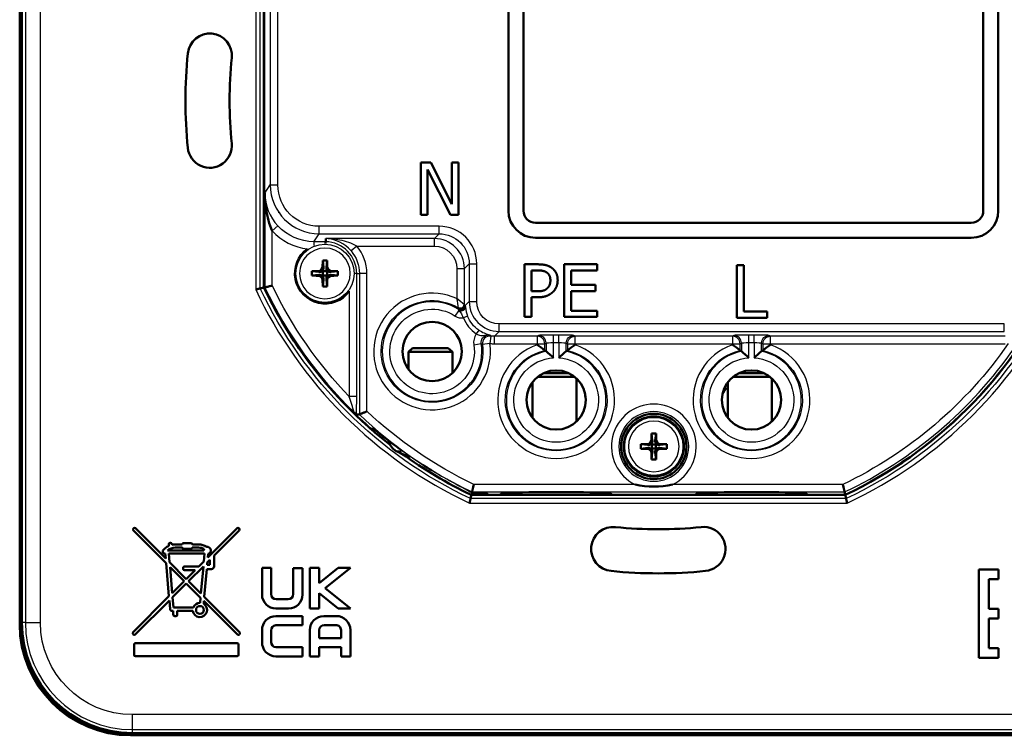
# Model space of a CAD drawing. Header units: millimetres. Extents: x 0 to 420, y 0 to 297.
# Tile 7 of 10: x 316 to 381, y 120 to 168. Entities that reach past the tile are written whole.
import ezdxf

# ---------------------------------------------------------------- set-up
doc = ezdxf.new("R2010")
doc.units = ezdxf.units.MM
doc.header["$LTSCALE"] = 0.75
doc.layers.add('Visible', color=7, linetype='Continuous', lineweight=50)
doc.layers.add('Visible Narrow', color=7, linetype='Continuous', lineweight=25)

msp = doc.modelspace()

# ---------------------------------------------------------------- linework, layer by layer
at = {"layer": 'Visible'}
for p, q in [((315.616, 197.56), (315.616, 127.811)), ((315.647, 127.967), (315.647, 197.404)), ((315.71, 197.404), (315.71, 127.967)), ((315.76, 197.436), (315.76, 127.936)), ((331.872, 175.128), (331.872, 150.244)), ((331.876, 175.127), (331.876, 150.245)), ((348.14, 174.351), (348.14, 155.351)), ((349.14, 155.351), (349.14, 174.351)), ((379.74, 174.351), (379.74, 155.351)), ((380.74, 155.351), (380.74, 174.351)), ((342.313, 158.576), (342.313, 155.076)), ((342.973, 158.576), (342.313, 158.576)), ((344.383, 155.804), (342.973, 158.576)), ((344.383, 158.576), (344.383, 155.804)), ((344.817, 158.576), (344.383, 158.576)), ((344.817, 155.076), (344.817, 158.576)), ((342.747, 158.093), (344.295, 155.076)), ((342.747, 155.076), (342.747, 158.093)), ((332.872, 156.426), (332.872, 156.426)), ((332.898, 156.326), (332.898, 156.326)), ((332.872, 155.225), (332.872, 155.234)), ((332.898, 155.188), (332.898, 155.196)), ((342.313, 155.076), (342.747, 155.076)), ((344.295, 155.076), (344.817, 155.076)), ((333.933, 154.252), (333.933, 154.252)), ((378.94, 154.551), (349.94, 154.551)), ((349.94, 153.551), (378.94, 153.551)), ((335.782, 152.052), (335.829, 151.594)), ((336.075, 152.052), (336.027, 151.594)), ((349.205, 151.79), (349.205, 148.29)), ((350.084, 151.79), (349.205, 151.79)), ((349.67, 149.992), (349.67, 151.387)), ((349.67, 151.387), (350.056, 151.387)), ((354.049, 151.79), (351.86, 151.79)), ((351.86, 151.79), (351.86, 148.29)), ((352.325, 151.376), (354.049, 151.376)), ((352.325, 150.417), (352.325, 151.376)), ((354.049, 151.376), (354.049, 151.79)), ((363.334, 151.726), (363.334, 148.226)), ((363.799, 151.726), (363.334, 151.726)), ((363.799, 148.64), (363.799, 151.726)), ((335.061, 151.332), (335.52, 151.284)), ((335.061, 151.039), (335.52, 151.087)), ((335.764, 151.349), (335.788, 151.326)), ((335.764, 151.021), (335.788, 151.045)), ((335.782, 150.319), (335.829, 150.777)), ((335.788, 151.326), (336.069, 151.326)), ((335.788, 151.045), (335.788, 151.326)), ((336.069, 151.045), (335.788, 151.045)), ((336.075, 150.319), (336.027, 150.777)), ((336.092, 151.349), (336.069, 151.326)), ((336.069, 151.326), (336.069, 151.045)), ((336.092, 151.021), (336.069, 151.045)), ((336.795, 151.332), (336.336, 151.284)), ((336.795, 151.039), (336.336, 151.087)), ((331.927, 150.256), (331.876, 150.245)), ((353.933, 150.417), (352.325, 150.417)), ((353.933, 150.003), (353.933, 150.417)), ((349.988, 149.992), (349.67, 149.992)), ((349.67, 149.594), (350.064, 149.594)), ((349.67, 148.29), (349.67, 149.594)), ((352.325, 150.003), (353.933, 150.003)), ((352.325, 148.704), (352.325, 150.003)), ((349.205, 148.29), (349.67, 148.29)), ((351.86, 148.29), (354.049, 148.29)), ((354.049, 148.704), (352.325, 148.704)), ((354.049, 148.29), (354.049, 148.704)), ((363.334, 148.226), (365.362, 148.226)), ((365.362, 148.64), (363.799, 148.64)), ((365.362, 148.226), (365.362, 148.64)), ((341.751, 146.212), (341.48, 145.966)), ((344.137, 146.212), (341.751, 146.212)), ((344.137, 146.212), (344.407, 145.966)), ((341.48, 145.966), (344.407, 145.966)), ((341.48, 144.807), (341.48, 145.966)), ((344.407, 144.552), (344.407, 145.966)), ((350.089, 144.303), (352.54, 144.303)), ((352.14, 144.549), (350.49, 144.549)), ((352.661, 141.319), (352.661, 144.198)), ((363.089, 144.303), (365.54, 144.303)), ((365.14, 144.549), (363.49, 144.549)), ((365.661, 141.319), (365.661, 144.198)), ((349.734, 141.58), (349.734, 143.937)), ((362.734, 141.58), (362.734, 143.937)), ((357.668, 140.531), (357.716, 140.072)), ((357.961, 140.531), (357.913, 140.072)), ((356.948, 139.81), (357.407, 139.763)), ((357.651, 139.828), (357.674, 139.805)), ((357.674, 139.805), (357.955, 139.805)), ((357.674, 139.523), (357.674, 139.805)), ((357.979, 139.828), (357.955, 139.805)), ((357.955, 139.805), (357.955, 139.523)), ((358.682, 139.81), (358.223, 139.763)), ((341.576, 139.007), (341.573, 139.003)), ((356.948, 139.518), (357.407, 139.565)), ((357.651, 139.5), (357.674, 139.523)), ((357.668, 138.797), (357.716, 139.256)), ((357.955, 139.523), (357.674, 139.523)), ((357.961, 138.797), (357.913, 139.256)), ((357.979, 139.5), (357.955, 139.523)), ((358.682, 139.518), (358.223, 139.565)), ((345.674, 136.442), (370.558, 136.442)), ((345.709, 136.598), (345.717, 136.634)), ((346.508, 136.574), (346.574, 136.53)), ((346.852, 136.446), (347.531, 136.446)), ((347.809, 136.53), (347.875, 136.574)), ((351.198, 136.617), (351.431, 136.617)), ((354.754, 136.574), (354.82, 136.53)), ((355.098, 136.446), (360.531, 136.446)), ((360.809, 136.53), (360.876, 136.574)), ((364.198, 136.617), (364.431, 136.617)), ((367.754, 136.574), (367.82, 136.53)), ((368.098, 136.446), (370.557, 136.446)), ((323.195, 134.217), (323.183, 134.205)), ((323.183, 134.071), (325.358, 131.896)), ((325.33, 132.216), (323.329, 134.217)), ((330.08, 134.217), (328.128, 132.265)), ((328.553, 132.398), (330.226, 134.071)), ((330.226, 134.205), (330.215, 134.217)), ((325.539, 133.153), (325.539, 133.047)), ((325.646, 133.247), (325.634, 133.247)), ((325.741, 133.116), (325.741, 133.153)), ((326.428, 133.138), (325.943, 133.138)), ((327.011, 133.233), (326.523, 133.233)), ((327.536, 133.138), (327.106, 133.138)), ((325.307, 132.89), (325.146, 132.742)), ((325.146, 132.742), (325.146, 132.631)), ((325.241, 132.536), (325.302, 132.536)), ((325.302, 132.536), (325.33, 132.216)), ((327.86, 132.742), (325.456, 132.742)), ((325.592, 131.955), (325.541, 132.536)), ((325.541, 132.536), (327.913, 132.536)), ((325.956, 132.929), (326.43, 132.929)), ((326.523, 132.854), (327.011, 132.854)), ((327.104, 132.929), (327.524, 132.929)), ((327.913, 132.536), (327.867, 132.003)), ((328.128, 132.265), (328.15, 132.511)), ((328.553, 131.683), (328.553, 132.398)), ((325.358, 131.896), (325.551, 129.688)), ((326.705, 130.841), (325.592, 131.955)), ((327.867, 132.003), (327.543, 131.68)), ((328.087, 131.794), (328.1, 131.945)), ((328.264, 131.794), (328.087, 131.794)), ((328.1, 131.945), (328.264, 132.109)), ((328.264, 132.109), (328.264, 131.794)), ((325.771, 129.907), (325.62, 131.635)), ((325.62, 131.635), (326.559, 130.695)), ((326.495, 131.585), (326.495, 131.519)), ((327.543, 131.68), (326.59, 131.68)), ((326.59, 131.424), (327.287, 131.424)), ((327.287, 131.424), (326.705, 130.841)), ((326.851, 130.695), (327.839, 131.683)), ((327.839, 131.683), (327.68, 129.866)), ((327.899, 129.647), (328.062, 131.505)), ((328.062, 131.505), (328.375, 131.505)), ((331.741, 131.577), (331.741, 129.803)), ((332.348, 131.577), (331.741, 131.577)), ((332.348, 129.823), (332.348, 131.577)), ((333.814, 131.574), (333.814, 129.823)), ((334.432, 131.574), (333.814, 131.574)), ((334.432, 129.803), (334.432, 131.574)), ((334.928, 131.577), (334.928, 128.884)), ((335.545, 131.577), (334.928, 131.577)), ((335.545, 130.561), (335.545, 131.577)), ((336.816, 131.577), (335.545, 130.561)), ((335.94, 130.231), (337.624, 131.577)), ((337.624, 131.577), (336.816, 131.577)), ((379.45, 131.477), (379.45, 125.585)), ((380.759, 131.477), (379.45, 131.477)), ((380.759, 130.822), (380.759, 131.477)), ((326.559, 130.695), (325.771, 129.907)), ((325.794, 129.639), (326.705, 130.549)), ((326.705, 130.549), (327.656, 129.598)), ((327.68, 129.866), (326.851, 130.695)), ((380.104, 130.822), (380.759, 130.822)), ((380.104, 128.858), (380.104, 130.822)), ((335.545, 128.884), (335.545, 129.9)), ((335.545, 129.9), (336.816, 128.884)), ((337.624, 128.884), (335.94, 130.231)), ((325.551, 129.688), (323.157, 127.294)), ((323.303, 127.148), (325.575, 129.419)), ((325.575, 129.419), (325.625, 128.842)), ((325.854, 128.953), (325.794, 129.639)), ((327.656, 129.598), (327.626, 129.254)), ((327.859, 129.186), (327.876, 129.379)), ((327.876, 129.379), (330.106, 127.148)), ((330.252, 127.294), (327.899, 129.647)), ((333.486, 129.494), (332.677, 129.494)), ((325.764, 128.716), (325.84, 128.716)), ((325.84, 128.716), (325.84, 128.466)), ((327.172, 128.953), (325.854, 128.953)), ((326.106, 128.716), (327.143, 128.716)), ((326.106, 128.466), (326.106, 128.716)), ((332.661, 128.884), (333.512, 128.884)), ((334.928, 128.884), (335.545, 128.884)), ((336.816, 128.884), (337.624, 128.884)), ((380.759, 128.858), (380.104, 128.858)), ((380.759, 128.203), (380.759, 128.858)), ((325.935, 128.372), (326.011, 128.372)), ((334.432, 128.377), (332.661, 128.377)), ((334.432, 127.766), (334.432, 128.377)), ((336.68, 128.377), (335.851, 128.377)), ((380.104, 128.203), (380.759, 128.203)), ((380.104, 126.239), (380.104, 128.203)), ((323.157, 127.16), (323.169, 127.148)), ((330.24, 127.148), (330.252, 127.16)), ((331.741, 127.433), (331.741, 126.637)), ((332.348, 126.642), (332.348, 127.423)), ((332.661, 127.766), (334.432, 127.766)), ((334.928, 127.443), (334.928, 125.687)), ((335.545, 126.908), (335.545, 127.443)), ((335.876, 127.766), (336.662, 127.766)), ((337.001, 127.442), (337.001, 126.908)), ((337.624, 125.687), (337.624, 127.441)), ((323.227, 126.47), (323.227, 125.793)), ((330.08, 126.565), (323.322, 126.565)), ((330.175, 125.793), (330.175, 126.47)), ((337.001, 126.908), (335.545, 126.908)), ((334.432, 126.296), (332.661, 126.296)), ((334.432, 125.687), (334.432, 126.296)), ((335.545, 126.296), (337.001, 126.296)), ((335.545, 125.687), (335.545, 126.296)), ((337.001, 126.296), (337.001, 125.687)), ((380.759, 126.239), (380.104, 126.239)), ((380.759, 125.585), (380.759, 126.239)), ((323.322, 125.699), (330.08, 125.699)), ((332.661, 125.687), (334.432, 125.687)), ((334.928, 125.687), (335.545, 125.687)), ((337.001, 125.687), (337.624, 125.687)), ((379.45, 125.585), (380.759, 125.585)), ((323.116, 120.58), (392.616, 120.58)), ((322.991, 120.436), (392.74, 120.436)), ((323.147, 120.53), (392.584, 120.53)), ((392.584, 120.467), (323.147, 120.467))]:
    msp.add_line(p, q, dxfattribs=at)
at = {"layer": 'Visible', "extrusion": (0, 0, -1)}
for centre, radius in [((-343.058, 145.989), 1.971), ((-351.315, 142.758), 1.971), ((-364.315, 142.758), 1.971), ((-357.815, 139.664), 2), ((-327.613, 128.78), 0.264)]:
    msp.add_circle(centre, radius, dxfattribs=at)
at = {"layer": 'Visible'}
msp.add_circle((357.815, 139.664), 2.175, dxfattribs=at)
at = {"layer": 'Visible', "extrusion": (0, 0, -1)}
for centre, radius, start, end in [((-328.266, 165.686), 1.469, 5.73917, 185.73917), ((-358.116, 162.686), 31.469, 354.26083, 5.73917), ((-328.266, 159.686), 1.469, 174.26083, 354.26083), ((-349.94, 155.351), 0.8, 270, 0), ((-378.94, 155.351), 0.8, 180, 270), ((-335.928, 151.185), 2, 216.24843, 54.89811), ((-358.116, 162.686), 29.043, 307.91576, 334.63439), ((-358.116, 162.686), 29.043, 205.36561, 244.63439), ((-341.081, 140.159), 0.9, 297.02099, 352.01778), ((-342.944, 143.812), 5, 285.91174, 297.02099), ((-358.116, 162.686), 29.043, 295.36561, 305.98152), ((-358.116, 162.686), 28.869, 301.7556, 302.3306), ((-355.116, 132.836), 1.469, 275.73917, 95.73917), ((-361.116, 132.836), 1.469, 84.26083, 264.26083), ((-325.956, 132.166), 0.763, 49.06486, 90), ((-327.524, 132.166), 0.763, 90, 117.97787), ((-358.116, 162.686), 31.469, 264.26083, 275.73917), ((-332.677, 129.823), 0.328, 270, 360), ((-333.486, 129.823), 0.328, 180, 270), ((-323.147, 127.967), 7.437, 270, 0), ((-332.693, 127.423), 0.344, 0, 84.73108), ((-335.876, 127.435), 0.331, 1.47003, 90), ((-336.677, 127.442), 0.324, 87.44469, 180), ((-332.697, 126.642), 0.348, 275.87155, 360)]:
    msp.add_arc(centre, radius, start, end, dxfattribs=at)
at = {"layer": 'Visible'}
for centre, radius, start, end in [((358.116, 162.686), 28.531, 174.26083, 185.73917), ((339.168, 156.557), 7.242, 180.28146, 188.58748), ((349.94, 155.351), 1.8, 180, 270), ((378.94, 155.351), 1.8, 270, 0), ((335.463, 151.651), 0.313, 270.74431, 359.25569), ((336.394, 151.651), 0.313, 180.74432, 269.25569), ((335.463, 150.72), 0.313, 0.74431, 89.25568), ((336.394, 150.72), 0.313, 90.74432, 179.25568), ((358.116, 162.686), 29.04, 205.36716, 228.6955), ((358.116, 162.686), 29.04, 295.36716, 334.63284), ((344.96, 149.061), 0.298, 240.67159, 350.92867), ((343.041, 136.597), 12.082, 51.54314, 54.50932), ((359.588, 136.597), 12.082, 125.49068, 128.45686), ((356.041, 136.597), 12.082, 51.54314, 54.50932), ((372.588, 136.597), 12.082, 125.49068, 128.45686), ((344.792, 138.796), 9.284, 46.8331, 50.92699), ((357.838, 138.796), 9.284, 129.07301, 133.1669), ((357.792, 138.796), 9.284, 46.8331, 50.92699), ((370.838, 138.796), 9.284, 129.07301, 133.1669), ((339.199, 143.274), 1.885, 224.92102, 231.61898), ((339.277, 141.245), 0.499, 228.63915, 270.68132), ((372.128, 181.759), 52.544, 231.17479, 233.55566), ((357.349, 140.13), 0.313, 270.74431, 359.25569), ((358.28, 140.13), 0.313, 180.74432, 269.25569), ((357.349, 139.198), 0.313, 0.74431, 89.25568), ((358.28, 139.198), 0.313, 90.74432, 179.25568), ((357.815, 142.416), 5.427, 256.71389, 283.28763), ((345.636, 121.397), 15.201, 86.3923, 89.72685), ((350.511, 62.31), 74.309, 89.47081, 92.09889), ((352.15, 63.718), 72.901, 87.88681, 90.56503), ((363.515, 61.728), 74.891, 89.47731, 92.08435), ((365.148, 63.818), 72.801, 87.8817, 90.56421), ((323.25, 134.138), 0.0948, 135, 225), ((323.262, 134.15), 0.0948, 45, 135), ((330.147, 134.15), 0.0948, 45, 135), ((330.159, 134.138), 0.0948, 315, 45), ((358.116, 162.686), 28.531, 264.26083, 275.73917), ((325.943, 132.2), 0.939, 115.4581, 132.63798), ((325.634, 133.153), 0.0948, 90, 180), ((325.646, 133.153), 0.0948, 0, 90), ((325.943, 132.2), 0.939, 90, 102.43554), ((326.523, 133.138), 0.0948, 90, 180), ((327.011, 133.138), 0.0948, 0, 90), ((327.536, 132.2), 0.939, 55.86751, 90), ((325.241, 132.631), 0.0948, 180, 270), ((326.523, 132.949), 0.0948, 192.17824, 270), ((327.011, 132.949), 0.0948, 270, 347.82176), ((328.097, 132.742), 0.237, 155.74534, 180), ((328.097, 132.742), 0.237, 282.74908, 98.48317), ((326.59, 131.585), 0.0948, 90, 180), ((326.59, 131.519), 0.0948, 180, 270), ((328.375, 131.683), 0.178, 270, 360), ((332.661, 129.803), 0.92, 180, 270), ((333.512, 129.803), 0.92, 270, 0), ((327.613, 128.78), 0.474, 187.84218, 58.752), ((327.613, 128.78), 0.474, 88.38794, 158.59804), ((325.764, 128.854), 0.139, 185, 270), ((325.935, 128.466), 0.0948, 180, 270), ((326.011, 128.466), 0.0948, 270, 0), ((322.991, 127.811), 7.375, 180, 270), ((323.147, 127.967), 7.5, 180, 270), ((323.116, 127.936), 7.356, 180, 270), ((332.677, 127.441), 0.936, 91.00408, 180.47152), ((335.861, 127.443), 0.933, 90.61523, 180), ((336.68, 127.433), 0.944, 0.47346, 90), ((323.224, 127.227), 0.0948, 135, 225), ((323.236, 127.215), 0.0948, 225, 315), ((330.173, 127.215), 0.0948, 225, 315), ((330.185, 127.227), 0.0948, 315, 45), ((323.322, 126.47), 0.0948, 90, 180), ((330.08, 126.47), 0.0948, 360, 90), ((332.683, 126.629), 0.942, 179.49355, 268.66355), ((323.322, 125.793), 0.0948, 180, 270), ((330.08, 125.793), 0.0948, 270, 0)]:
    msp.add_arc(centre, radius, start, end, dxfattribs=at)
at = {"layer": 'Visible', "extrusion": (0, 0, -1)}
for centre, major_axis, ratio, start_param, end_param in [((335.997, 151.185), (0, 3.199), 0.069756, -1.425993, -1.296386), ((335.928, 150.355), (3.039, 0), 0.559193, 4.664203, 4.760575), ((335.86, 151.185), (0, 3.199), 0.069756, 1.296386, 1.425993), ((335.519, 151.595), (-0.149, 0.323), 0.853854, 1.950181, 2.733147), ((336.338, 151.595), (0.149, 0.323), 0.853854, 3.550039, 4.333004), ((336.759, 151.185), (0, 3.039), 0.559193, 4.664203, 4.760575), ((335.928, 151.117), (-3.199, 0), 0.069756, 1.296386, 1.425993), ((335.928, 151.254), (-3.199, 0), 0.069756, -1.425993, -1.296386), ((335.519, 151.595), (-0.323, 0.149), 0.853854, 3.550039, 4.333004), ((335.519, 150.776), (0.323, 0.149), 0.853854, -1.191411, -0.408446), ((335.519, 150.776), (0.149, 0.323), 0.853854, 0.408446, 1.191411), ((335.997, 151.185), (0, 3.199), 0.069756, 4.437979, 4.567585), ((336.338, 150.776), (-0.149, 0.323), 0.853854, -1.191411, -0.408446), ((335.86, 151.185), (0, 3.199), 0.069756, 1.7156, 1.845206), ((336.338, 151.595), (0.323, 0.149), 0.853854, 1.950181, 2.733147), ((336.338, 150.776), (-0.323, 0.149), 0.853854, 0.408446, 1.191411), ((335.928, 151.117), (3.199, 0), 0.069756, -1.425993, -1.296386), ((335.928, 151.254), (3.199, 0), 0.069756, 1.296386, 1.425993), ((335.098, 151.185), (0, 3.039), 0.559193, 1.52261, 1.618983), ((335.928, 152.016), (3.039, 0), 0.559193, 1.52261, 1.618983), ((339.413, 162.686), (-28.058, 0), 0.745432, -1.528345, -1.521451), ((357.883, 139.664), (0, 3.199), 0.069756, -1.425993, -1.296386), ((357.815, 138.833), (3.039, 0), 0.559193, 4.664203, 4.760575), ((357.746, 139.664), (0, 3.199), 0.069756, 1.296386, 1.425993), ((358.645, 139.664), (0, 3.039), 0.559193, 4.664203, 4.760575), ((357.815, 139.596), (-3.199, 0), 0.069756, 1.296386, 1.425993), ((357.405, 140.074), (-0.323, 0.149), 0.853854, 3.550039, 4.333004), ((357.405, 139.254), (0.323, 0.149), 0.853854, -1.191411, -0.408446), ((357.405, 140.074), (-0.149, 0.323), 0.853854, 1.950181, 2.733147), ((358.224, 140.074), (0.149, 0.323), 0.853854, 3.550039, 4.333004), ((358.224, 140.074), (0.323, 0.149), 0.853854, 1.950181, 2.733147), ((358.224, 139.254), (-0.323, 0.149), 0.853854, 0.408446, 1.191411), ((357.815, 139.596), (3.199, 0), 0.069756, -1.425993, -1.296386), ((356.984, 139.664), (0, 3.039), 0.559193, 1.52261, 1.618983), ((357.815, 139.732), (-3.199, 0), 0.069756, -1.425993, -1.296386), ((357.405, 139.254), (0.149, 0.323), 0.853854, 0.408446, 1.191411), ((357.883, 139.664), (0, 3.199), 0.069756, 4.437979, 4.567585), ((358.224, 139.254), (-0.149, 0.323), 0.853854, -1.191411, -0.408446), ((357.746, 139.664), (0, 3.199), 0.069756, 1.7156, 1.845206), ((357.815, 139.732), (3.199, 0), 0.069756, 1.296386, 1.425993), ((357.815, 140.495), (3.039, 0), 0.559193, 1.52261, 1.618983)]:
    msp.add_ellipse(centre, major_axis=major_axis, ratio=ratio, start_param=start_param, end_param=end_param, dxfattribs=at)
at = {"layer": 'Visible'}
for centre, major_axis, ratio, start_param, end_param in [((344.958, 149.089), (0.227, 0.104), 0.998037, 3.732724, 5.851929), ((345.148, 142.758), (-7.71, 0), 0.600244, 3.918942, 3.935238), ((357.481, 142.758), (7.71, 0), 0.600244, 2.347947, 2.364243), ((358.148, 142.758), (-7.71, 0), 0.600244, 3.918942, 3.935238), ((370.481, 142.758), (-7.71, 0), 0.600244, -0.793645, -0.77735), ((342.944, 143.802), (-4.998, 0), 0.997564, 1.29348, 1.300802), ((346.851, 136.946), (-0.416, 0.277), 0.999505, 1.570796, 2.158969), ((347.532, 136.946), (0.416, 0.277), 0.999505, 4.124217, 4.712389), ((355.098, 136.946), (-0.416, 0.277), 0.999505, 1.570796, 2.158969), ((360.532, 136.946), (0.416, 0.277), 0.999505, 4.124217, 4.712389), ((368.098, 136.946), (-0.416, 0.277), 0.999505, 1.570796, 2.158969)]:
    msp.add_ellipse(centre, major_axis=major_axis, ratio=ratio, start_param=start_param, end_param=end_param, dxfattribs=at)
for points, degree in [([(332.008, 155.476), (332.087, 154.962), (332.228, 154.45), (332.426, 154.016)], 3), ([(333.983, 154.224), (333.983, 154.225), (333.983, 154.225), (333.983, 154.225)], 3), ([(350.056, 151.387), (350.274, 151.387), (350.569, 151.327), (350.68, 151.254)], 2), ([(351, 151.571), (350.833, 151.688), (350.396, 151.79), (350.084, 151.79)], 2), ([(351.417, 150.735), (351.417, 151.027), (351.196, 151.438), (351, 151.571)], 2), ([(350.68, 151.254), (350.807, 151.169), (350.932, 150.902), (350.932, 150.72)], 2), ([(350.932, 150.72), (350.932, 150.553), (350.838, 150.306), (350.734, 150.201)], 2), ([(351.111, 149.958), (351.255, 150.099), (351.417, 150.508), (351.417, 150.735)], 2), ([(350.734, 150.201), (350.62, 150.082), (350.271, 149.992), (349.988, 149.992)], 2), ([(350.064, 149.594), (350.439, 149.594), (350.929, 149.779), (351.111, 149.958)], 2), ([(339.286, 140.746), (339.285, 140.746), (339.284, 140.746), (339.283, 140.746)], 3), ([(339.287, 140.746), (339.287, 140.746), (339.287, 140.746), (339.286, 140.746)], 3), ([(342.677, 138.292), (342.603, 138.339), (342.53, 138.386), (342.456, 138.433)], 3), ([(343.047, 138.062), (343.005, 138.087), (342.964, 138.113), (342.922, 138.139)], 3), ([(345.643, 136.626), (345.596, 136.65), (345.547, 136.675), (345.497, 136.7)], 3)]:
    msp.add_open_spline(points, degree=degree, dxfattribs=at)
for points, weights in [([(335.98, 153.504), (335.979, 153.398), (335.978, 153.298)], [0.999999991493, 0.999999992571, 0.999999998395]), ([(331.872, 150.244), (331.747, 150.215), (331.621, 150.187)], [1.00000000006, 1.00000000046, 1.00000000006]), ([(345.674, 136.442), (345.645, 136.317), (345.617, 136.191)], [1.00000000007, 1.00000000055, 1.00000000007]), ([(370.557, 136.446), (370.536, 136.54), (370.514, 136.634)], [0.999999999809, 0.999999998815, 0.999999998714]), ([(370.558, 136.442), (370.586, 136.317), (370.614, 136.191)], [1.00000000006, 1.00000000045, 1.00000000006])]:
    msp.add_rational_spline(points, weights, degree=2, dxfattribs=at)
for points, knots in [([(335.976, 153.17), (335.976, 153.205), (335.977, 153.234), (335.977, 153.255), (335.977, 153.282), (335.978, 153.296), (335.978, 153.298)], [0.04104633, 0.04104633, 0.04104633, 0.04104633, 0.05683465, 0.05683465, 0.05683465, 0.07636571, 0.07636571, 0.07636571, 0.07636571]), ([(331.621, 150.187), (331.62, 150.187), (331.612, 150.185), (331.597, 150.182), (331.583, 150.179), (331.561, 150.174), (331.534, 150.168), (331.506, 150.162), (331.474, 150.154), (331.438, 150.146), (331.401, 150.138), (331.361, 150.129), (331.321, 150.12)], [0, 0, 0, 0, 0.01145523, 0.01145523, 0.01145523, 0.02306566, 0.02306566, 0.02306566, 0.03497383, 0.03497383, 0.03497383, 0.0473048, 0.0473048, 0.0473048, 0.0473048]), ([(332.426, 150.369), (332.371, 150.357), (332.317, 150.344), (332.265, 150.332), (332.253, 150.33), (332.242, 150.327), (332.231, 150.325), (332.191, 150.316), (332.153, 150.307), (332.118, 150.299), (332.102, 150.295), (332.086, 150.292), (332.071, 150.289), (332.04, 150.282), (332.014, 150.276), (331.992, 150.271), (331.982, 150.268), (331.973, 150.266), (331.965, 150.265), (331.945, 150.26), (331.932, 150.257), (331.928, 150.256), (331.927, 150.256), (331.927, 150.256), (331.927, 150.256)], [-0.00032451, -0.00032451, -0.00032451, -0.00032451, 0.01661878, 0.01661878, 0.01661878, 0.02028099, 0.02028099, 0.02028099, 0.0337082, 0.0337082, 0.0337082, 0.04015115, 0.04015115, 0.04015115, 0.05346137, 0.05346137, 0.05346137, 0.05951814, 0.05951814, 0.05951814, 0.07576301, 0.07576301, 0.07576301, 0.07862513, 0.07862513, 0.07862513, 0.07862513]), ([(344.804, 148.807), (344.804, 148.807), (344.805, 148.806), (344.808, 148.804), (344.811, 148.803), (344.814, 148.801)], [-0.000374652, -0.000374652, -0.000374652, -0.000374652, 0, 0, 0.00179818, 0.00179818, 0.00179818, 0.00179818]), ([(362.734, 143.817), (362.713, 143.826), (362.691, 143.834), (362.67, 143.843), (362.669, 143.843), (362.668, 143.843)], [0.014042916, 0.014042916, 0.014042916, 0.014042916, 0.021319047, 0.021319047, 0.021524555, 0.021524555, 0.021524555, 0.021524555]), ([(353.209, 143.021), (353.21, 143.021), (353.211, 143.021), (353.231, 143.022), (353.249, 143.024), (353.268, 143.026)], [-0.00036325, -0.00036325, -0.00036325, -0.00036325, 0, 0, 0.005610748, 0.005610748, 0.005610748, 0.005610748]), ([(338.722, 142.005), (338.681, 141.987), (338.641, 141.97), (338.601, 141.953), (338.571, 141.94), (338.542, 141.927), (338.513, 141.915), (338.484, 141.902), (338.456, 141.89), (338.43, 141.879), (338.406, 141.868), (338.383, 141.859), (338.362, 141.85), (338.338, 141.839), (338.317, 141.83), (338.299, 141.822), (338.283, 141.816), (338.27, 141.81), (338.259, 141.805), (338.244, 141.799), (338.234, 141.795), (338.228, 141.792), (338.225, 141.791), (338.223, 141.79), (338.222, 141.79)], [-0.00034465, -0.00034465, -0.00034465, -0.00034465, 0.01297317, 0.01297317, 0.01297317, 0.02308218, 0.02308218, 0.02308218, 0.03339969, 0.03339969, 0.03339969, 0.04291601, 0.04291601, 0.04291601, 0.05366847, 0.05366847, 0.05366847, 0.06267207, 0.06267207, 0.06267207, 0.07447233, 0.07447233, 0.07447233, 0.08079176, 0.08079176, 0.08079176, 0.08079176]), ([(345.83, 137.134), (345.818, 137.079), (345.805, 137.025), (345.794, 136.973), (345.791, 136.961), (345.788, 136.95), (345.786, 136.939), (345.777, 136.899), (345.768, 136.861), (345.76, 136.826), (345.757, 136.81), (345.753, 136.794), (345.75, 136.779), (345.743, 136.748), (345.737, 136.722), (345.732, 136.7), (345.73, 136.69), (345.728, 136.681), (345.726, 136.673), (345.721, 136.652), (345.718, 136.64), (345.717, 136.636), (345.717, 136.635), (345.717, 136.635), (345.717, 136.634)], [-0.07887304, -0.07887304, -0.07887304, -0.07887304, -0.06196673, -0.06196673, -0.06196673, -0.05828237, -0.05828237, -0.05828237, -0.04488481, -0.04488481, -0.04488481, -0.03843119, -0.03843119, -0.03843119, -0.02515065, -0.02515065, -0.02515065, -0.01908513, -0.01908513, -0.01908513, -0.00287655, -0.00287655, -0.00287655, 0, 0, 0, 0]), ([(370.401, 137.134), (370.413, 137.079), (370.426, 137.025), (370.438, 136.973), (370.44, 136.961), (370.443, 136.95), (370.445, 136.939), (370.455, 136.899), (370.463, 136.861), (370.471, 136.826), (370.475, 136.81), (370.478, 136.794), (370.482, 136.779), (370.489, 136.748), (370.495, 136.722), (370.5, 136.7), (370.502, 136.69), (370.504, 136.681), (370.506, 136.673), (370.51, 136.652), (370.513, 136.64), (370.514, 136.636), (370.514, 136.635), (370.514, 136.635), (370.514, 136.634)], [-0.00032455, -0.00032455, -0.00032455, -0.00032455, 0.01659929, 0.01659929, 0.01659929, 0.02028748, 0.02028748, 0.02028748, 0.03369894, 0.03369894, 0.03369894, 0.04015925, 0.04015925, 0.04015925, 0.05345357, 0.05345357, 0.05345357, 0.05952539, 0.05952539, 0.05952539, 0.07575078, 0.07575078, 0.07575078, 0.07863032, 0.07863032, 0.07863032, 0.07863032]), ([(345.709, 136.598), (345.709, 136.598), (345.705, 136.599), (345.689, 136.605), (345.683, 136.608), (345.668, 136.615), (345.66, 136.618), (345.651, 136.622)], [-0.01924201, -0.01924201, -0.01924201, -0.01924201, -0.00884188, -0.00884188, -0.00430258, -0.00430258, -0.00011339, -0.00011339, -0.00011339, -0.00011339]), ([(345.617, 136.191), (345.617, 136.19), (345.615, 136.182), (345.612, 136.168), (345.609, 136.153), (345.604, 136.131), (345.598, 136.104), (345.592, 136.077), (345.584, 136.044), (345.576, 136.008), (345.568, 135.971), (345.559, 135.931), (345.55, 135.891)], [-0.04710085, -0.04710085, -0.04710085, -0.04710085, -0.03563423, -0.03563423, -0.03563423, -0.02401225, -0.02401225, -0.02401225, -0.01209222, -0.01209222, -0.01209222, 0.00025102, 0.00025102, 0.00025102, 0.00025102]), ([(370.614, 136.191), (370.614, 136.19), (370.616, 136.182), (370.619, 136.168), (370.623, 136.153), (370.628, 136.131), (370.634, 136.104), (370.64, 136.077), (370.647, 136.044), (370.655, 136.008), (370.663, 135.971), (370.672, 135.931), (370.681, 135.891)], [0, 0, 0, 0, 0.01145523, 0.01145523, 0.01145523, 0.02306566, 0.02306566, 0.02306566, 0.03497383, 0.03497383, 0.03497383, 0.0473048, 0.0473048, 0.0473048, 0.0473048])]:
    msp.add_open_spline(points, degree=3, knots=knots, dxfattribs=at)
at = {"layer": 'Visible Narrow'}
for p, q in [((315.997, 197.436), (315.997, 127.936)), ((316.996, 127.936), (316.996, 197.436)), ((331.321, 175.251), (331.321, 150.12)), ((331.621, 150.187), (331.621, 175.184)), ((332.295, 175.032), (332.295, 157.074)), ((332.795, 157.074), (332.795, 174.918)), ((331.927, 156.522), (332.295, 157.074)), ((332.295, 157.074), (332.795, 157.074)), ((331.927, 156.522), (331.927, 150.256)), ((332.795, 154.354), (332.426, 154.016)), ((332.426, 150.369), (332.426, 154.016)), ((343.529, 154.324), (335.544, 154.324)), ((335.544, 153.825), (335.544, 154.324)), ((343.529, 153.825), (343.529, 154.324)), ((334.721, 153.932), (334.721, 153.931)), ((335.193, 153.298), (335.544, 153.825)), ((335.544, 153.825), (343.529, 153.825)), ((343.209, 153.505), (335.985, 153.505)), ((343.529, 153.825), (343.209, 153.505)), ((343.209, 153.005), (343.209, 153.505)), ((335.978, 153.298), (335.193, 153.298)), ((335.193, 153.298), (335.193, 153.039)), ((338.049, 153.005), (337.669, 152.679)), ((338.049, 153.005), (343.209, 153.005)), ((335.776, 151.647), (335.829, 151.594)), ((336.027, 151.594), (336.081, 151.647)), ((344.708, 151.505), (344.708, 149.507)), ((344.708, 151.505), (345.208, 151.505)), ((345.208, 151.505), (345.528, 151.825)), ((345.208, 149.089), (345.208, 151.505)), ((345.528, 151.825), (346.028, 151.825)), ((345.528, 151.825), (345.528, 149.321)), ((346.028, 149.321), (346.028, 151.825)), ((335.52, 151.284), (335.467, 151.338)), ((335.467, 151.033), (335.52, 151.087)), ((335.829, 150.777), (335.776, 150.724)), ((336.081, 150.724), (336.027, 150.777)), ((336.39, 151.338), (336.336, 151.284)), ((336.336, 151.087), (336.39, 151.033)), ((338.041, 151.185), (337.914, 151.185)), ((338.041, 151.185), (338.222, 151.185)), ((338.041, 142.98), (338.041, 151.185)), ((338.722, 151.185), (338.222, 151.185)), ((338.222, 151.185), (338.222, 141.79)), ((338.722, 142.005), (338.722, 151.185)), ((337.541, 150.003), (337.541, 142.98)), ((345.257, 149.05), (345.236, 149.028)), ((345.528, 149.321), (345.263, 149.056)), ((345.528, 149.321), (346.028, 149.321)), ((344.602, 148.343), (344.836, 148.7)), ((345.421, 148.341), (345.142, 148.231)), ((381.139, 147.822), (347.528, 147.822)), ((347.528, 147.322), (347.528, 147.822)), ((381.139, 147.322), (381.139, 147.822)), ((346.169, 147.413), (346.003, 147.163)), ((346.967, 147.016), (346.907, 146.52)), ((347.208, 147.002), (347.528, 147.322)), ((350.055, 147.002), (347.208, 147.002)), ((347.208, 146.502), (347.208, 147.002)), ((347.528, 147.322), (381.139, 147.322)), ((350.144, 147.055), (350.055, 147.002)), ((350.055, 147.002), (350.055, 146.502)), ((351.143, 146.58), (351.143, 147.08)), ((351.486, 147.08), (351.143, 147.08)), ((351.486, 146.58), (351.486, 147.08)), ((352.574, 147.002), (352.485, 147.055)), ((352.574, 146.502), (352.574, 147.002)), ((363.055, 147.002), (352.574, 147.002)), ((363.144, 147.055), (363.055, 147.002)), ((363.055, 147.002), (363.055, 146.502)), ((364.143, 146.58), (364.143, 147.08)), ((364.486, 147.08), (364.143, 147.08)), ((364.486, 146.58), (364.486, 147.08)), ((365.574, 147.002), (365.485, 147.055)), ((365.574, 146.502), (365.574, 147.002)), ((381.199, 147.002), (365.574, 147.002)), ((345.837, 146.435), (346.331, 146.515)), ((346.907, 146.52), (346.412, 146.452)), ((347.208, 146.502), (350.055, 146.502)), ((350.055, 146.502), (350.554, 146.502)), ((350.055, 146.502), (350.055, 146.434)), ((350.554, 146.502), (350.644, 146.555)), ((350.554, 146.058), (350.554, 146.502)), ((350.644, 146.555), (350.644, 146.004)), ((351.143, 146.58), (351.486, 146.58)), ((351.143, 145.568), (351.143, 146.58)), ((351.486, 146.58), (351.486, 145.568)), ((351.985, 146.555), (352.075, 146.502)), ((351.985, 146.004), (351.985, 146.555)), ((352.075, 146.502), (352.574, 146.502)), ((352.075, 146.502), (352.075, 146.058)), ((352.574, 146.434), (352.574, 146.502)), ((352.574, 146.502), (363.055, 146.502)), ((363.055, 146.502), (363.055, 146.434)), ((363.055, 146.502), (363.554, 146.502)), ((363.554, 146.502), (363.644, 146.555)), ((363.554, 146.058), (363.554, 146.502)), ((363.644, 146.555), (363.644, 146.004)), ((364.143, 146.58), (364.486, 146.58)), ((364.143, 145.568), (364.143, 146.58)), ((364.486, 146.58), (364.486, 145.568)), ((364.985, 146.555), (365.075, 146.502)), ((364.985, 146.004), (364.985, 146.555)), ((365.075, 146.502), (365.574, 146.502)), ((365.075, 146.502), (365.075, 146.058)), ((365.574, 146.502), (381.199, 146.502)), ((365.574, 146.434), (365.574, 146.502)), ((338.041, 142.98), (337.541, 142.98)), ((353.209, 143.306), (353.209, 143.021)), ((362.368, 142.964), (362.354, 142.968)), ((357.407, 139.763), (357.353, 139.816)), ((357.662, 140.126), (357.716, 140.072)), ((357.913, 140.072), (357.967, 140.126)), ((358.276, 139.816), (358.223, 139.763)), ((341.099, 139.358), (340.672, 139.358)), ((357.353, 139.512), (357.407, 139.565)), ((357.716, 139.256), (357.662, 139.202)), ((357.967, 139.202), (357.913, 139.256)), ((358.223, 139.565), (358.276, 139.512)), ((342.677, 138.292), (342.677, 138.292)), ((342.922, 138.139), (342.922, 138.139)), ((342.922, 138.139), (342.922, 138.139)), ((356.567, 137.134), (345.83, 137.134)), ((370.401, 137.134), (359.062, 137.134)), ((345.717, 136.634), (370.514, 136.634)), ((346.852, 136.446), (346.684, 136.558)), ((347.699, 136.558), (347.531, 136.446)), ((351.198, 136.617), (351.198, 136.617)), ((351.431, 136.617), (351.198, 136.617)), ((351.431, 136.617), (351.431, 136.617)), ((351.431, 136.617), (351.431, 136.617)), ((355.098, 136.446), (354.93, 136.558)), ((360.699, 136.558), (360.531, 136.446)), ((364.431, 136.617), (364.198, 136.617)), ((364.198, 136.617), (364.198, 136.617)), ((364.431, 136.617), (364.431, 136.617)), ((364.431, 136.617), (364.431, 136.617)), ((368.098, 136.446), (367.93, 136.558)), ((345.55, 135.891), (370.681, 135.891)), ((370.614, 136.191), (345.617, 136.191)), ((315.616, 127.811), (315.649, 127.811)), ((315.71, 127.967), (315.647, 127.967)), ((315.997, 127.936), (315.76, 127.936)), ((315.997, 127.936), (316.996, 127.936)), ((392.616, 121.817), (323.116, 121.817)), ((323.116, 120.817), (323.116, 121.817)), ((323.116, 120.817), (392.616, 120.817)), ((323.116, 120.58), (323.116, 120.817)), ((322.991, 120.436), (322.991, 120.469)), ((323.147, 120.467), (323.147, 120.53))]:
    msp.add_line(p, q, dxfattribs=at)
for centre in [(335.928, 151.185), (357.815, 139.664)]:
    msp.add_circle(centre, 1.938, dxfattribs=at)
at = {"layer": 'Visible Narrow', "extrusion": (0, 0, -1)}
for centre, radius in [((-335.928, 151.185), 1.688), ((-357.815, 139.664), 2.32), ((-357.815, 139.664), 1.688)]:
    msp.add_circle(centre, radius, dxfattribs=at)
at = {"layer": 'Visible Narrow'}
for centre, radius, start, end in [((335.181, 156.568), 3.255, 180.81359, 222.85991), ((335.928, 151.185), 2.947, 112.37688, 112.41847), ((335.877, 151.15), 2.357, 40.46803, 87.48944), ((335.928, 151.185), 2.113, 0, 88.66265), ((335.928, 151.185), 2.794, 0, 40.62664), ((358.116, 162.686), 29.595, 205.1243, 244.8757), ((358.116, 162.686), 28.989, 205.38973, 225.68758), ((358.116, 162.686), 29.595, 295.1243, 334.8757), ((343.058, 145.989), 3.885, 64.86258, 7.84948), ((338.266, 141.296), 10.436, 48.30004, 51.87851), ((337.26, 147.772), 7.648, 8.29781, 13.1119), ((343.058, 145.989), 3.314, 58.21827, 9.11455), ((345.808, 148.985), 0.555, 173.30935, 177.93018), ((347.562, 149.179), 2.299, 186.12274, 201.37525), ((351.542, 148.942), 4.959, 197.44009, 197.4517), ((347.516, 149.461), 2.451, 236.67901, 255.69186), ((351.542, 148.942), 4.392, 201.62533, 201.62588), ((351.315, 142.758), 3.885, 108.91765, 71.08235), ((364.315, 142.758), 3.885, 108.91765, 71.08235), ((358.116, 162.686), 28.851, 295.45135, 325.21179), ((351.315, 142.758), 3.314, 101.68118, 78.31882), ((364.315, 142.758), 3.314, 101.68118, 78.31882), ((351.542, 148.942), 4.959, 283.04241, 283.89027), ((324.746, 138.415), 13.584, 15.04999, 19.63259), ((301.126, 142.761), 36.916, 358.50272, 0.33975), ((357.815, 139.664), 2.82, 296.24746, 243.75254), ((358.116, 162.686), 28.851, 226.40825, 244.54865), ((364.848, 172.624), 40.869, 230.98043, 237.14569), ((323.116, 127.936), 7.118, 180, 270)]:
    msp.add_arc(centre, radius, start, end, dxfattribs=at)
at = {"layer": 'Visible Narrow', "extrusion": (0, 0, -1)}
for centre, radius, start, end in [((-335.928, 151.185), 2.987, 66.54575, 66.58705), ((-335.928, 151.185), 2.294, 139.37336, 180), ((-358.116, 162.686), 29.295, 295.25471, 334.74529), ((-358.116, 162.686), 28.489, 316.23509, 334.38472), ((-358.116, 162.686), 29.295, 205.25471, 244.74529), ((-343.058, 145.989), 3.386, 172.15052, 121.51432), ((-343.058, 145.989), 2.815, 170.88545, 123.26631), ((-351.542, 148.942), 4.459, 338.77078, 338.77289), ((-358.116, 162.686), 28.351, 214.78806, 244.32144), ((-351.315, 142.758), 3.386, 102.97105, 77.02895), ((-351.315, 142.758), 2.815, 93.49012, 86.50988), ((-364.315, 142.758), 3.386, 102.97105, 77.02895), ((-364.315, 142.758), 2.815, 93.49012, 86.50988), ((-358.116, 162.686), 24.306, 313.18972, 313.8888), ((-364.286, 142.324), 2.021, 18.44349, 39.87603), ((-358.116, 162.686), 28.351, 295.67856, 313.16014), ((-358.116, 162.686), 28.869, 301.7556, 302.3306), ((-323.116, 127.936), 6.119, 270, 0)]:
    msp.add_arc(centre, radius, start, end, dxfattribs=at)
at = {"layer": 'Visible Narrow'}
for centre, major_axis, ratio, start_param, end_param in [((335.545, 157.075), (1.803, 2.705), 0.999657, 2.158969, 3.729308), ((335.194, 156.549), (2.081, 3.122), 0.999505, 2.899682, 3.618281), ((343.527, 151.824), (1.769, 1.769), 0.999315, 5.49813, 7.068241), ((343.208, 151.504), (1.415, 1.415), 0.999657, 5.49813, 7.068241), ((344.986, 149.028), (0.228, 0.103), 0.997983, 3.723722, 5.85811), ((518.957, -17.554), (-174.146, 166.862), 0.024451, 0.055282, 0.058211), ((343.549, -962.784), (0, 1113.677), 0.026177, -0.057875, -0.056934), ((347.529, 149.322), (1.415, 1.415), 0.999657, 2.356537, 3.926648), ((344.975, 148.79), (-0.644, 0.138), 0.857648, 1.146335, 2.010352), ((347.283, 149.076), (1.627, 1.627), 0.999315, 2.731976, 3.337387), ((346.581, 146.661), (0.233, 0.845), 0.850742, 1.184027, 2.063562), ((346.907, 146.52), (0.325, 0.38), 0.998619, 0.587889, 2.414916), ((350.055, 146.502), (-0.257, 0.429), 0.998707, 4.172719, 5.742374), ((351.143, 147.054), (1, 0), 0.026186, 1.570796, 3.097959), ((350.144, 146.555), (-0.257, 0.429), 0.998707, 4.172719, 5.742374), ((351.486, 147.054), (-1, 0), 0.026186, 3.185226, 4.712389), ((363.055, 146.502), (-0.257, 0.429), 0.998707, 4.172719, 5.742374), ((364.143, 147.054), (1, 0), 0.026186, 1.570796, 3.097959), ((363.144, 146.555), (-0.257, 0.429), 0.998707, 4.172719, 5.742374), ((364.486, 147.054), (-1, 0), 0.026186, 3.185226, 4.712389), ((133.602, 684.332), (-213.569, 538.117), 0.025714, 3.096528, 3.100048), ((347.209, 149.003), (1.769, 1.769), 0.999315, 3.806104, 3.926648), ((343.185, 136.556), (3.5, 0), 0.017455, 0.02618, 0.765526), ((346.684, 137.057), (0.354, 0.354), 0.999543, 3.687416, 3.692007), ((346.684, 137.057), (0.277, 0.416), 0.999505, 3.514224, 3.729765), ((351.198, 136.556), (3.5, 0), 0.017455, 1.570796, 3.115413), ((351.431, 136.556), (-3.5, 0), 0.017455, 3.167773, 4.712389), ((354.93, 137.057), (0.277, 0.416), 0.999505, 3.489948, 3.729765), ((364.198, 136.556), (3.5, 0), 0.017455, 1.570796, 3.115413), ((364.431, 136.556), (-3.5, 0), 0.017455, 3.167773, 4.712389), ((367.93, 137.057), (0.277, 0.416), 0.999505, 3.489948, 3.729765)]:
    msp.add_ellipse(centre, major_axis=major_axis, ratio=ratio, start_param=start_param, end_param=end_param, dxfattribs=at)
at = {"layer": 'Visible Narrow', "extrusion": (0, 0, -1)}
for centre, major_axis, ratio, start_param, end_param in [((335.545, 157.075), (1.526, 2.289), 0.999505, 2.553877, 4.124217), ((335.194, 156.549), (1.804, 2.706), 0.999353, 2.553877, 3.383503), ((334.525, 154.378), (-0.354, 0.354), 0.99895, 5.091669, 5.093209), ((343.527, 151.824), (1.416, 1.416), 0.998973, -0.785056, 0.785056), ((343.208, 151.504), (1.061, 1.061), 0.999315, -0.785056, 0.785056), ((250.917, -1093.312), (92.246, 1244.081), 0.027136, 0.053212, 0.054051), ((344.977, 148.914), (0.298, 0.03), 0.78658, 0.045086, 2.138697), ((528.115, -23.614), (-182.974, 173.046), 0.017334, -0.054782, -0.052367), ((347.529, 149.322), (1.061, 1.061), 0.999315, 2.356537, 3.926648), ((347.283, 149.076), (1.415, 1.415), 0.99911, 2.945798, 3.551209), ((134.474, 703.418), (-212.959, 556.733), 0.013324, 3.181538, 3.184947), ((347.209, 149.003), (1.416, 1.416), 0.998973, 2.356537, 2.477082), ((352.485, 146.555), (0.257, 0.429), 0.998707, 4.172719, 5.742374), ((352.574, 146.502), (0.257, 0.429), 0.998707, 4.172719, 5.742374), ((365.485, 146.555), (0.257, 0.429), 0.998707, 4.172719, 5.742374), ((365.574, 146.502), (0.257, 0.429), 0.998707, 4.172719, 5.742374), ((351.143, 146.554), (0.5, 0), 0.052372, 3.185226, 4.712389), ((351.486, 146.554), (-0.5, 0), 0.052372, 1.570796, 3.097959), ((364.143, 146.554), (0.5, 0), 0.052372, 3.185226, 4.712389), ((364.486, 146.554), (-0.5, 0), 0.052372, 1.570796, 3.097959), ((338.962, 156.991), (25.158, 0.019), 0.640786, 1.565129, 1.571856), ((339.445, 141.248), (-0.007, 0.5), 0.999657, 3.670746, 3.871301), ((339.445, 141.248), (-0.353, 0.353), 0.999991, 4.421489, 4.427221), ((347.699, 137.057), (-0.277, 0.416), 0.999505, 3.515515, 3.729765), ((360.699, 137.057), (-0.277, 0.416), 0.999505, 3.513761, 3.729765)]:
    msp.add_ellipse(centre, major_axis=major_axis, ratio=ratio, start_param=start_param, end_param=end_param, dxfattribs=at)
at = {"layer": 'Visible Narrow'}
for points in [[(333.995, 154.218), (333.995, 154.218), (333.995, 154.218), (333.995, 154.218)], [(345.276, 148.934), (345.269, 148.998), (345.266, 149.041), (345.263, 149.056)], [(353.209, 143.021), (353.231, 142.948), (353.256, 142.877), (353.285, 142.807)], [(362.349, 142.908), (362.355, 142.927), (362.362, 142.945), (362.368, 142.964)], [(345.651, 136.622), (344.944, 136.977), (343.905, 137.53), (342.922, 138.139)]]:
    msp.add_open_spline(points, degree=3, dxfattribs=at)
for points, knots in [([(338.049, 153.005), (337.888, 153.098), (337.52, 153.262), (336.973, 153.407), (336.547, 153.469), (336.321, 153.488), (336.221, 153.495), (336.123, 153.5), (336.065, 153.502), (336.018, 153.504), (335.985, 153.504), (335.985, 153.505)], [-0.3552064, -0.3552064, -0.3552064, -0.3552064, -0.2811586, -0.2071108, -0.151575, -0.1330631, -0.1238071, -0.1145511, -0.1052952, -0.1006672, -0.0960392, -0.0960392, -0.0960392, -0.0960392]), ([(344.804, 148.807), (344.804, 148.807), (344.808, 148.799), (344.818, 148.76), (344.836, 148.7)], [-0.04208274, -0.04208274, -0.04208274, -0.04208274, -0.03990291, 0, 0, 0, 0]), ([(345.257, 149.05), (345.257, 149.051), (345.257, 149.052), (345.258, 149.056), (345.259, 149.058), (345.26, 149.06), (345.261, 149.059), (345.262, 149.057), (345.263, 149.057), (345.263, 149.056)], [-0.0032101, -0.0032101, -0.0032101, -0.0032101, 0, 0, 0.00759266, 0.00759266, 0.01620697, 0.01620697, 0.01996074, 0.01996074, 0.01996074, 0.01996074]), ([(344.836, 148.7), (344.85, 148.687), (344.873, 148.668), (344.908, 148.64), (344.95, 148.603), (344.998, 148.539), (345.052, 148.416), (345.106, 148.299), (345.142, 148.231)], [-0.08352173, -0.08352173, -0.08352173, -0.08352173, -0.08053881, -0.07755589, -0.07159006, -0.05965838, -0.03579503, 0, 0, 0, 0]), ([(346.003, 147.163), (346.093, 147.105), (346.246, 147.042), (346.491, 147.05), (346.717, 147.118), (346.904, 147.087)], [0.0000815, 0.0000815, 0.0000815, 0.0000815, 0.0514025, 0.0771038, 0.1275382, 0.1275382, 0.1275382, 0.1275382]), ([(346.331, 146.515), (346.309, 146.649), (346.37, 146.887), (346.631, 147.081), (346.812, 147.101), (346.904, 147.087)], [-0.1904541, -0.1904541, -0.1904541, -0.1904541, -0.1088309, -0.0544154, -0.0029325, -0.0029325, -0.0029325, -0.0029325])]:
    msp.add_open_spline(points, degree=3, knots=knots, dxfattribs=at)

doc.saveas('drawing.dxf')
